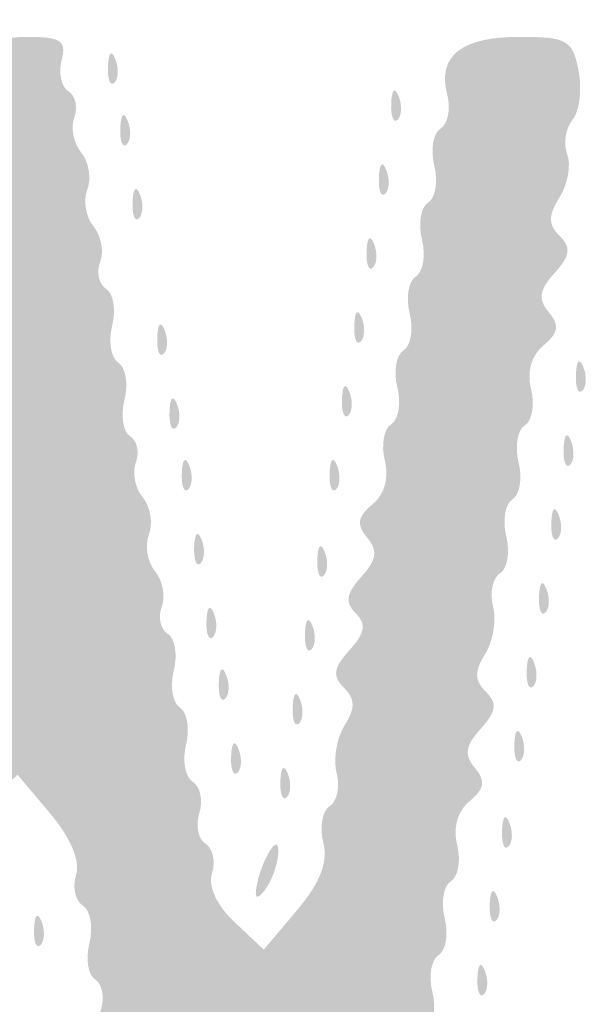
# Model space of a CAD drawing. Header units: inches. Extents: x -25.6 to 25.6, y -25.5 to 25.5.
# Tile 6 of 12: x -6.8 to -4.7, y -7.3 to -3.6. Entities that reach past the tile are written whole.
import ezdxf

# ---------------------------------------------------------------- set-up
doc = ezdxf.new("R2010")
doc.units = ezdxf.units.IN
doc.header["$MEASUREMENT"] = 0

msp = doc.modelspace()

# ---------------------------------------------------------------- hatches: boundary and pattern name
h = msp.add_hatch(color=7)
edge = h.paths.add_edge_path()
edge.add_spline(control_points=[(-0.6437, -25.3625), (-0.8337, -25.3097), (-1.1116, -25.1836), (-1.2801, -25.0738), (-1.4941, -24.9343), (-4.8565, -21.604), (-13.0963, -13.3704), (-19.4308, -7.0408), (-24.718, -1.732), (-24.8457, -1.573), (-25.5175, -0.7369), (-25.628, 0.167), (-25.1698, 1.0773), (-24.9929, 1.4287), (-24.6905, 1.7353), (-13.1424, 13.2708)], knot_values=[0, 0, 0, 0, 1, 1, 1, 2, 2, 2, 3, 3, 3, 4, 4, 4, 5, 5, 5, 5], degree=3, periodic=0)
edge.add_line((-13.1424, 13.2708), (-1.2964, 25.1038))
edge.add_line((-1.2964, 25.1038), (-0.9639, 25.2345))
edge.add_spline(control_points=[(-0.9639, 25.2345), (-0.4799, 25.4247), (-0.0736, 25.4818), (0.3264, 25.4158), (0.6746, 25.3583), (1.1729, 25.1643), (1.3671, 25.0107), (1.4319, 24.9594), (6.7803, 19.6239), (13.2524, 13.154), (24.5625, 1.8479), (25.0264, 1.3775), (25.1859, 1.0523), (25.6272, 0.1525), (25.4993, -0.7754), (24.8206, -1.5992), (24.3582, -2.1604), (1.599, -24.8626), (1.3199, -25.041), (0.7134, -25.4288), (0.0098, -25.544), (-0.6437, -25.3625)], knot_values=[0, 0, 0, 0, 1, 1, 1, 2, 2, 2, 3, 3, 3, 4, 4, 4, 5, 5, 5, 6, 6, 6, 7, 7, 7, 7], degree=3, periodic=0)
edge = h.paths.add_edge_path(flags=0)
edge.add_spline(control_points=[(0.7778, -25.2187), (0.9334, -25.1603), (1.1773, -25.0379), (1.3199, -24.9467), (1.599, -24.7683), (24.2639, -2.1603), (24.7263, -1.5992), (25.405, -0.7755), (25.5328, 0.1523), (25.0916, 1.0523), (24.9323, 1.3775), (24.4674, 1.8491), (13.1582, 13.1593), (1.5271, 24.7914), (1.3865, 24.9298), (1.0371, 25.0952), (0.3642, 25.4136), (-0.2341, 25.4271), (-0.9639, 25.1402)], knot_values=[0, 0, 0, 0, 1, 1, 1, 2, 2, 2, 3, 3, 3, 4, 4, 4, 5, 5, 5, 6, 6, 6, 6], degree=3, periodic=0)
edge.add_line((-0.9639, 25.1402), (-1.2964, 25.0095))
edge.add_line((-1.2964, 25.0095), (-13.0952, 13.2237))
edge.add_spline(control_points=[(-13.0952, 13.2237), (-24.5971, 1.7344), (-24.8986, 1.4287), (-25.0755, 1.0773), (-25.5337, 0.167), (-25.4232, -0.7369), (-24.7515, -1.573), (-24.6237, -1.732), (-19.3577, -7.0196), (-13.0492, -13.3233), (-4.8438, -21.5224), (-1.4941, -24.84), (-1.2801, -24.9795), (-0.6901, -25.3642), (0.1351, -25.4601), (0.7778, -25.2187)], knot_values=[0, 0, 0, 0, 1, 1, 1, 2, 2, 2, 3, 3, 3, 4, 4, 4, 5, 5, 5, 5], degree=3, periodic=0)
h = msp.add_hatch(color=7)
edge = h.paths.add_edge_path()
edge.add_spline(control_points=[(-0.0736, -24.6026), (-0.0913, -24.574), (-0.1636, -24.5623), (-0.2345, -24.5764), (-0.3054, -24.5906), (-0.3828, -24.5828), (-0.4066, -24.559), (-0.4304, -24.5352), (-0.4948, -24.5089), (-0.5498, -24.5005), (-0.6047, -24.4921), (-0.7341, -24.4294), (-0.8373, -24.3611), (-0.9791, -24.2673), (-1.0382, -24.2502), (-1.0793, -24.2913), (-1.1204, -24.3324), (-3.9712, -21.5082), (-12.7397, -12.7397), (-21.7969, -3.6825), (-24.3332, -1.1212), (-24.2888, -1.0769), (-24.2445, -1.0325), (-24.2582, -0.9857), (-24.3514, -0.8636), (-24.417, -0.7775), (-24.4583, -0.7071), (-24.4431, -0.7071), (-24.4279, -0.7071), (-24.4417, -0.6594), (-24.4738, -0.601), (-24.506, -0.5427), (-24.5353, -0.4738), (-24.539, -0.4478), (-24.5428, -0.4219), (-24.55, -0.3901), (-24.555, -0.3771), (-24.5685, -0.3427), (-24.5702, 0.298), (-24.557, 0.3536), (-24.5509, 0.3795), (-24.5425, 0.4219), (-24.5385, 0.4478), (-24.525, 0.5343), (-24.2799, 0.9828), (-24.2288, 1.0144), (-24.194, 1.0359), (-24.1963, 1.067), (-24.2364, 1.1153), (-24.2851, 1.174), (-22.4602, 3.0192), (-12.7633, 12.7161), (-3.3175, 22.1619), (-1.2201, 24.2372), (-1.1654, 24.1917), (-1.1128, 24.1481), (-1.0817, 24.1549), (-1.0193, 24.2238), (-0.9445, 24.3064), (-0.7716, 24.3954), (-0.4478, 24.5178), (-0.3701, 24.5472), (-0.1685, 24.5712), (0, 24.5712), (0.1685, 24.5712), (0.3701, 24.5472), (0.4478, 24.5178), (0.7541, 24.402), (0.9457, 24.307), (0.9965, 24.2459), (1.038, 24.1959), (1.0644, 24.1942), (1.1173, 24.2381), (1.1733, 24.2845), (3.1916, 22.2878), (12.7161, 12.7633), (22.2407, 3.2387), (24.2374, 1.2204), (24.191, 1.1645), (24.1467, 1.1111), (24.1506, 1.0836), (24.2097, 1.0345), (24.2822, 0.9743), (24.5236, 0.5437), (24.5385, 0.4478), (24.5425, 0.4219), (24.5509, 0.3795), (24.557, 0.3536), (24.5702, 0.298), (24.5685, -0.3427), (24.555, -0.3771), (24.55, -0.3901), (24.5428, -0.4219), (24.539, -0.4478), (24.5353, -0.4738), (24.506, -0.5427), (24.4738, -0.601), (24.4417, -0.6594), (24.4279, -0.7071), (24.4431, -0.7071), (24.4583, -0.7071), (24.417, -0.7775), (24.3514, -0.8636), (24.2582, -0.9857), (24.2445, -1.0325), (24.2888, -1.0769), (24.3332, -1.1212), (21.7969, -3.6825), (12.7397, -12.7397), (3.9712, -21.5082), (1.1204, -24.3324), (1.0793, -24.2913), (1.0382, -24.2502), (0.9791, -24.2673), (0.8373, -24.3611), (0.7341, -24.4294), (0.6047, -24.4921), (0.5498, -24.5005), (0.4948, -24.5089), (0.4304, -24.5352), (0.4066, -24.559), (0.3828, -24.5828), (0.3054, -24.5906), (0.2345, -24.5764), (0.1636, -24.5623), (0.0913, -24.574), (0.0736, -24.6026), (0.056, -24.6311), (0.0229, -24.6545), (0, -24.6545), (-0.0229, -24.6545), (-0.056, -24.6311), (-0.0736, -24.6026)], knot_values=[0, 0, 0, 0, 1, 1, 1, 2, 2, 2, 3, 3, 3, 4, 4, 4, 5, 5, 5, 6, 6, 6, 7, 7, 7, 8, 8, 8, 9, 9, 9, 10, 10, 10, 11, 11, 11, 12, 12, 12, 13, 13, 13, 14, 14, 14, 15, 15, 15, 16, 16, 16, 17, 17, 17, 18, 18, 18, 19, 19, 19, 20, 20, 20, 21, 21, 21, 22, 22, 22, 23, 23, 23, 24, 24, 24, 25, 25, 25, 26, 26, 26, 27, 27, 27, 28, 28, 28, 29, 29, 29, 30, 30, 30, 31, 31, 31, 32, 32, 32, 33, 33, 33, 34, 34, 34, 35, 35, 35, 36, 36, 36, 37, 37, 37, 38, 38, 38, 39, 39, 39, 40, 40, 40, 41, 41, 41, 42, 42, 42, 43, 43, 43, 44, 44, 44, 44], degree=3, periodic=0)
edge = h.paths.add_edge_path(flags=0)
edge.add_spline(control_points=[(0.2961, -24.0241), (0.4962, -23.9389), (0.6873, -23.7341), (0.6108, -23.6868), (0.5747, -23.6645), (4.6735, -19.5332), (12.0956, -12.1111), (20.3226, -3.884), (23.6524, -0.5832), (23.6919, -0.616), (23.7617, -0.6739), (24.0594, -0.35), (24.0232, -0.2556), (24.0097, -0.2204), (24.0189, -0.179), (24.0437, -0.1637), (24.097, -0.1308), (24.1042, 0.1102), (24.0534, 0.1611), (24.0192, 0.1953), (24.013, 0.2165), (24.0004, 0.3413), (23.9971, 0.3735), (21.4765, 2.9181), (18.3989, 5.9961), (14.658, 9.7374), (12.7862, 11.5782), (12.7516, 11.5495), (12.6763, 11.487), (0.5924, 23.5781), (0.6612, 23.6469), (0.6974, 23.6831), (0.6635, 23.7402), (0.5429, 23.8461), (0.4499, 23.9277), (0.3481, 23.9969), (0.3166, 23.9999), (0.2171, 24.0094), (0.1673, 24.0224), (0.0825, 24.0612), (0.0371, 24.0819), (-0.0371, 24.0819), (-0.0825, 24.0612), (-0.1673, 24.0224), (-0.2171, 24.0094), (-0.3166, 23.9999), (-0.3481, 23.9969), (-0.4499, 23.9277), (-0.5429, 23.8461), (-0.6635, 23.7402), (-0.6974, 23.6831), (-0.6612, 23.6469), (-0.5924, 23.5781), (-12.6763, 11.487), (-12.7516, 11.5495), (-12.7862, 11.5782), (-14.658, 9.7374), (-18.3989, 5.9961), (-21.4765, 2.9181), (-23.9971, 0.3735), (-24.0004, 0.3413), (-24.013, 0.2165), (-24.0192, 0.1953), (-24.0534, 0.1611), (-24.1042, 0.1102), (-24.097, -0.1308), (-24.0437, -0.1637), (-24.0189, -0.179), (-24.0086, -0.2175), (-24.0208, -0.2493), (-24.056, -0.3412), (-23.7602, -0.6726), (-23.6928, -0.6167), (-23.6521, -0.583), (-20.4362, -3.7704), (-12.0956, -12.1111), (-4.6735, -19.5332), (-0.5747, -23.6645), (-0.6108, -23.6868), (-0.6509, -23.7116), (-0.6356, -23.7557), (-0.5574, -23.8405), (-0.3404, -24.0759), (0.0019, -24.1495), (0.2961, -24.0241)], knot_values=[0, 0, 0, 0, 1, 1, 1, 2, 2, 2, 3, 3, 3, 4, 4, 4, 5, 5, 5, 6, 6, 6, 7, 7, 7, 8, 8, 8, 9, 9, 9, 10, 10, 10, 11, 11, 11, 12, 12, 12, 13, 13, 13, 14, 14, 14, 15, 15, 15, 16, 16, 16, 17, 17, 17, 18, 18, 18, 19, 19, 19, 20, 20, 20, 21, 21, 21, 22, 22, 22, 23, 23, 23, 24, 24, 24, 25, 25, 25, 26, 26, 26, 27, 27, 27, 28, 28, 28, 28], degree=3, periodic=0)
h = msp.add_hatch(color=7)
edge = h.paths.add_edge_path()
edge.add_spline(control_points=[(-8.0467, -9.7635), (-8.0772, -9.7146), (-8.0911, -9.6322), (-8.0775, -9.5803), (-8.0639, -9.5284), (-8.0759, -9.4716), (-8.1042, -9.4541), (-8.1325, -9.4366), (-8.1436, -9.3743), (-8.1289, -9.3156), (-8.1124, -9.25), (-8.1297, -9.1861), (-8.1737, -9.1495), (-8.2301, -9.1028), (-8.2338, -9.0716), (-8.1914, -9.0036), (-8.1508, -8.9387), (-8.1509, -8.901), (-8.1915, -8.852), (-8.2213, -8.8161), (-8.2341, -8.7426), (-8.2199, -8.6885), (-8.2058, -8.6344), (-8.2174, -8.5759), (-8.2456, -8.5584), (-8.2739, -8.5409), (-8.285, -8.4786), (-8.2703, -8.42), (-8.2538, -8.3543), (-8.2711, -8.2904), (-8.3152, -8.2538), (-8.3715, -8.2071), (-8.3753, -8.176), (-8.3328, -8.108), (-8.2922, -8.043), (-8.2923, -8.0053), (-8.3329, -7.9563), (-8.3627, -7.9205), (-8.3755, -7.8469), (-8.3614, -7.7928), (-8.3472, -7.7388), (-8.3588, -7.6802), (-8.3871, -7.6628), (-8.4153, -7.6453), (-8.4261, -7.5816), (-8.4109, -7.5212), (-8.3958, -7.4608), (-8.4064, -7.3971), (-8.4345, -7.3797), (-8.4626, -7.3624), (-8.4736, -7.3001), (-8.4589, -7.2415), (-8.4421, -7.1748), (-8.4599, -7.1117), (-8.5064, -7.0731), (-8.5653, -7.0242), (-8.5689, -6.9972), (-8.5241, -6.9431), (-8.4816, -6.892), (-8.4807, -6.8535), (-8.5205, -6.7898), (-8.5497, -6.7431), (-8.5625, -6.6623), (-8.5489, -6.6104), (-8.5353, -6.5585), (-8.5473, -6.5017), (-8.5756, -6.4842), (-8.6039, -6.4668), (-8.615, -6.4045), (-8.6003, -6.3458), (-8.5838, -6.2802), (-8.6011, -6.2162), (-8.6451, -6.1797), (-8.7015, -6.1329), (-8.7052, -6.1018), (-8.6628, -6.0338), (-8.6222, -5.9688), (-8.6223, -5.9311), (-8.6629, -5.8821), (-8.6927, -5.8463), (-8.7055, -5.7727), (-8.6913, -5.7186), (-8.6772, -5.6646), (-8.6888, -5.6061), (-8.7171, -5.5886), (-8.7453, -5.5711), (-8.7564, -5.5088), (-8.7417, -5.4501), (-8.7252, -5.3845), (-8.7425, -5.3206), (-8.7866, -5.284), (-8.8429, -5.2372), (-8.8467, -5.2061), (-8.8042, -5.1381), (-8.7636, -5.0732), (-8.7637, -5.0355), (-8.8043, -4.9865), (-8.8341, -4.9506), (-8.8469, -4.877), (-8.8328, -4.823), (-8.8186, -4.7689), (-8.8302, -4.7104), (-8.8585, -4.6929), (-8.8868, -4.6754), (-8.8975, -4.6117), (-8.8823, -4.5513), (-8.8672, -4.4909), (-8.8778, -4.4273), (-8.9059, -4.4099), (-8.934, -4.3925), (-8.945, -4.3303), (-8.9303, -4.2716), (-8.9135, -4.2049), (-8.9314, -4.1418), (-8.9778, -4.1033), (-9.0367, -4.0544), (-9.0403, -4.0274), (-8.9955, -3.9733), (-8.9513, -3.9201), (-8.9515, -3.8846), (-8.9965, -3.8126), (-9.0835, -3.6733), (-9.0239, -3.6298), (-8.7462, -3.6298), (-8.5256, -3.6298), (-8.4969, -3.6405), (-8.5165, -3.7156), (-8.5289, -3.7628), (-8.5066, -3.8282), (-8.4671, -3.861), (-8.4105, -3.908), (-8.4067, -3.9391), (-8.4492, -4.0071), (-8.4898, -4.0721), (-8.4897, -4.1098), (-8.4491, -4.1588), (-8.4193, -4.1946), (-8.4065, -4.2682), (-8.4207, -4.3223), (-8.4348, -4.3763), (-8.4232, -4.4349), (-8.3949, -4.4523), (-8.3667, -4.4698), (-8.3559, -4.5335), (-8.3711, -4.5939), (-8.3862, -4.6543), (-8.3756, -4.718), (-8.3475, -4.7354), (-8.3194, -4.7527), (-8.3084, -4.815), (-8.3231, -4.8736), (-8.3396, -4.9393), (-8.3224, -5.0032), (-8.2783, -5.0398), (-8.2219, -5.0865), (-8.2182, -5.1177), (-8.2606, -5.1856), (-8.3012, -5.2506), (-8.3012, -5.2883), (-8.2605, -5.3373), (-8.2307, -5.3731), (-8.218, -5.4467), (-8.2321, -5.5008), (-8.2462, -5.5548), (-8.2347, -5.6134), (-8.2064, -5.6309), (-8.1781, -5.6483), (-8.167, -5.7106), (-8.1817, -5.7693), (-8.1982, -5.8349), (-8.1809, -5.8989), (-8.1369, -5.9354), (-8.0805, -5.9822), (-8.0768, -6.0133), (-8.1192, -6.0813), (-8.1601, -6.1468), (-8.1594, -6.1844), (-8.1163, -6.2363), (-8.085, -6.274), (-8.0727, -6.3397), (-8.089, -6.3822), (-8.1054, -6.4247), (-8.0948, -6.4883), (-8.0655, -6.5236), (-8.0362, -6.5589), (-8.0256, -6.6225), (-8.0419, -6.665), (-8.0582, -6.7075), (-8.0454, -6.7738), (-8.0134, -6.8124), (-7.9814, -6.851), (-7.9721, -6.8825), (-7.9928, -6.8825), (-8.0134, -6.8825), (-7.9804, -6.9357), (-7.9193, -7.0006)], knot_values=[0, 0, 0, 0, 1, 1, 1, 2, 2, 2, 3, 3, 3, 4, 4, 4, 5, 5, 5, 6, 6, 6, 7, 7, 7, 8, 8, 8, 9, 9, 9, 10, 10, 10, 11, 11, 11, 12, 12, 12, 13, 13, 13, 14, 14, 14, 15, 15, 15, 16, 16, 16, 17, 17, 17, 18, 18, 18, 19, 19, 19, 20, 20, 20, 21, 21, 21, 22, 22, 22, 23, 23, 23, 24, 24, 24, 25, 25, 25, 26, 26, 26, 27, 27, 27, 28, 28, 28, 29, 29, 29, 30, 30, 30, 31, 31, 31, 32, 32, 32, 33, 33, 33, 34, 34, 34, 35, 35, 35, 36, 36, 36, 37, 37, 37, 38, 38, 38, 39, 39, 39, 40, 40, 40, 41, 41, 41, 42, 42, 42, 43, 43, 43, 44, 44, 44, 45, 45, 45, 46, 46, 46, 47, 47, 47, 48, 48, 48, 49, 49, 49, 50, 50, 50, 51, 51, 51, 52, 52, 52, 53, 53, 53, 54, 54, 54, 55, 55, 55, 56, 56, 56, 57, 57, 57, 58, 58, 58, 59, 59, 59, 60, 60, 60, 61, 61, 61, 62, 62, 62, 63, 63, 63, 64, 64, 64, 65, 65, 65, 65], degree=3, periodic=0)
edge.add_line((-7.9193, -7.0006), (-7.8084, -7.1187))
edge.add_line((-7.8084, -7.1187), (-7.7005, -7.0173))
edge.add_spline(control_points=[(-7.7005, -7.0173), (-7.6411, -6.9616), (-7.6043, -6.8969), (-7.6187, -6.8736), (-7.6331, -6.8503), (-7.6201, -6.8014), (-7.5898, -6.7649), (-7.5595, -6.7283), (-7.5479, -6.6568), (-7.5641, -6.6059), (-7.5802, -6.555), (-7.5705, -6.4991), (-7.5425, -6.4818), (-7.5144, -6.4645), (-7.5038, -6.4115), (-7.5189, -6.364), (-7.534, -6.3165), (-7.5225, -6.2629), (-7.4934, -6.2449), (-7.4643, -6.227), (-7.453, -6.1628), (-7.4681, -6.1024), (-7.4833, -6.042), (-7.4735, -5.9789), (-7.4464, -5.9622), (-7.4194, -5.9455), (-7.4095, -5.8929), (-7.4246, -5.8454), (-7.4397, -5.7979), (-7.4291, -5.7449), (-7.4011, -5.7276), (-7.373, -5.7102), (-7.3624, -5.6572), (-7.3775, -5.6097), (-7.3926, -5.5622), (-7.3811, -5.5087), (-7.352, -5.4907), (-7.3229, -5.4727), (-7.3115, -5.4086), (-7.3267, -5.3482), (-7.3419, -5.2878), (-7.3315, -5.2243), (-7.3037, -5.2071), (-7.2759, -5.19), (-7.2656, -5.1436), (-7.2808, -5.104), (-7.296, -5.0644), (-7.2844, -5.0032), (-7.2552, -4.9679), (-7.2259, -4.9327), (-7.214, -4.8724), (-7.2287, -4.834), (-7.2435, -4.7956), (-7.2335, -4.7506), (-7.2066, -4.734), (-7.1797, -4.7174), (-7.1701, -4.6543), (-7.1853, -4.5939), (-7.2004, -4.5335), (-7.1897, -4.4698), (-7.1614, -4.4523), (-7.1331, -4.4349), (-7.1205, -4.3806), (-7.1332, -4.3316), (-7.146, -4.2827), (-7.1356, -4.2298), (-7.11, -4.214), (-7.0844, -4.1982), (-7.0758, -4.1358), (-7.091, -4.0754), (-7.1062, -4.015), (-7.0958, -3.9515), (-7.068, -3.9343), (-7.0402, -3.9172), (-7.0299, -3.8708), (-7.0451, -3.8312), (-7.0876, -3.7206), (-6.9818, -3.6298), (-6.8104, -3.6298), (-6.6819, -3.6298), (-6.6596, -3.6449), (-6.6789, -3.7188), (-6.6917, -3.7677), (-6.68, -3.8214), (-6.653, -3.8381), (-6.6259, -3.8549), (-6.6158, -3.8999), (-6.6306, -3.9383), (-6.6453, -3.9767), (-6.6334, -4.037), (-6.6041, -4.0723), (-6.5749, -4.1075), (-6.5642, -4.1712), (-6.5806, -4.2137), (-6.5969, -4.2562), (-6.5863, -4.3198), (-6.557, -4.3551), (-6.5277, -4.3904), (-6.5162, -4.4516), (-6.5314, -4.4912), (-6.5465, -4.5307), (-6.5362, -4.5771), (-6.5084, -4.5943), (-6.4806, -4.6115), (-6.4703, -4.675), (-6.4855, -4.7354), (-6.5006, -4.7958), (-6.49, -4.8594), (-6.4619, -4.8768), (-6.4338, -4.8942), (-6.4232, -4.9578), (-6.4383, -5.0182), (-6.4535, -5.0786), (-6.4439, -5.1416), (-6.417, -5.1582), (-6.3901, -5.1749), (-6.3801, -5.2199), (-6.3949, -5.2583), (-6.4096, -5.2967), (-6.3977, -5.3569), (-6.3684, -5.3922), (-6.3391, -5.4275), (-6.3285, -5.4911), (-6.3449, -5.5336), (-6.3612, -5.5761), (-6.3506, -5.6398), (-6.3213, -5.6751), (-6.292, -5.7103), (-6.2805, -5.7715), (-6.2957, -5.8111), (-6.3108, -5.8507), (-6.3005, -5.8971), (-6.2727, -5.9142), (-6.2449, -5.9314), (-6.2346, -5.9949), (-6.2498, -6.0553), (-6.2649, -6.1157), (-6.2543, -6.1793), (-6.2262, -6.1967), (-6.1981, -6.2141), (-6.1875, -6.2777), (-6.2026, -6.3381), (-6.2178, -6.3985), (-6.2064, -6.4627), (-6.1773, -6.4806), (-6.1482, -6.4986), (-6.1368, -6.5522), (-6.1518, -6.5997), (-6.1669, -6.6472), (-6.1563, -6.7002), (-6.1283, -6.7175), (-6.1002, -6.7348), (-6.089, -6.7858), (-6.1032, -6.8307), (-6.1191, -6.8806), (-6.0855, -6.9533), (-6.017, -7.0177)], knot_values=[0, 0, 0, 0, 1, 1, 1, 2, 2, 2, 3, 3, 3, 4, 4, 4, 5, 5, 5, 6, 6, 6, 7, 7, 7, 8, 8, 8, 9, 9, 9, 10, 10, 10, 11, 11, 11, 12, 12, 12, 13, 13, 13, 14, 14, 14, 15, 15, 15, 16, 16, 16, 17, 17, 17, 18, 18, 18, 19, 19, 19, 20, 20, 20, 21, 21, 21, 22, 22, 22, 23, 23, 23, 24, 24, 24, 25, 25, 25, 26, 26, 26, 27, 27, 27, 28, 28, 28, 29, 29, 29, 30, 30, 30, 31, 31, 31, 32, 32, 32, 33, 33, 33, 34, 34, 34, 35, 35, 35, 36, 36, 36, 37, 37, 37, 38, 38, 38, 39, 39, 39, 40, 40, 40, 41, 41, 41, 42, 42, 42, 43, 43, 43, 44, 44, 44, 45, 45, 45, 46, 46, 46, 47, 47, 47, 48, 48, 48, 49, 49, 49, 50, 50, 50, 51, 51, 51, 52, 52, 52, 52], degree=3, periodic=0)
edge.add_line((-6.017, -7.0177), (-5.905, -7.123))
edge.add_line((-5.905, -7.123), (-5.7777, -6.9717))
edge.add_spline(control_points=[(-5.7777, -6.9717), (-5.6888, -6.8661), (-5.6585, -6.788), (-5.6774, -6.7129), (-5.6922, -6.6538), (-5.6812, -6.5911), (-5.6529, -6.5737), (-5.6246, -6.5562), (-5.6126, -6.4994), (-5.6262, -6.4475), (-5.6398, -6.3956), (-5.6262, -6.3136), (-5.5961, -6.2654), (-5.5542, -6.1984), (-5.5548, -6.1643), (-5.5985, -6.1207), (-5.6432, -6.0759), (-5.6386, -6.0448), (-5.5772, -5.9769), (-5.5176, -5.9111), (-5.512, -5.8772), (-5.5536, -5.8355), (-5.5953, -5.7939), (-5.59, -5.7604), (-5.5319, -5.6961), (-5.473, -5.631), (-5.4678, -5.5964), (-5.5095, -5.5461), (-5.5512, -5.4959), (-5.5466, -5.4666), (-5.4894, -5.4191), (-5.443, -5.3806), (-5.4251, -5.3174), (-5.4419, -5.2508), (-5.4566, -5.1921), (-5.4456, -5.1299), (-5.4175, -5.1125), (-5.3894, -5.0951), (-5.3788, -5.0315), (-5.3939, -4.9711), (-5.4091, -4.9107), (-5.3985, -4.847), (-5.3704, -4.8296), (-5.3422, -4.8123), (-5.3316, -4.7486), (-5.3468, -4.6882), (-5.362, -4.6278), (-5.3513, -4.5642), (-5.3232, -4.5468), (-5.2951, -4.5294), (-5.2845, -4.4658), (-5.2997, -4.4054), (-5.3148, -4.345), (-5.3042, -4.2813), (-5.2761, -4.264), (-5.248, -4.2466), (-5.2374, -4.1829), (-5.2525, -4.1225), (-5.2677, -4.0621), (-5.2569, -3.9984), (-5.2287, -3.9809), (-5.2004, -3.9635), (-5.1888, -3.9049), (-5.2029, -3.8509), (-5.2416, -3.7032), (-5.1496, -3.6298), (-4.9259, -3.6298), (-4.7442, -3.6298), (-4.7227, -3.6422), (-4.7002, -3.7595), (-4.6865, -3.8308), (-4.697, -3.9153), (-4.7235, -3.9474), (-4.75, -3.9795), (-4.7591, -4.0387), (-4.7437, -4.0789), (-4.7282, -4.1192), (-4.7412, -4.1931), (-4.7726, -4.2433), (-4.8171, -4.3147), (-4.8171, -4.347), (-4.7724, -4.3917), (-4.7277, -4.4364), (-4.732, -4.4671), (-4.7919, -4.5334), (-4.8508, -4.5984), (-4.8559, -4.6331), (-4.8143, -4.6833), (-4.7725, -4.7336), (-4.7771, -4.7629), (-4.8343, -4.8104), (-4.8808, -4.8489), (-4.8986, -4.912), (-4.8819, -4.9787), (-4.8672, -5.0374), (-4.8781, -5.0996), (-4.9063, -5.117), (-4.9344, -5.1344), (-4.945, -5.198), (-4.9298, -5.2584), (-4.9147, -5.3188), (-4.9253, -5.3825), (-4.9534, -5.3998), (-4.9815, -5.4172), (-4.9921, -5.4809), (-4.977, -5.5413), (-4.9618, -5.6017), (-4.9725, -5.6654), (-5.0008, -5.6829), (-5.0291, -5.7003), (-5.0411, -5.7571), (-5.0276, -5.809), (-5.014, -5.8609), (-5.0275, -5.9429), (-5.0576, -5.9911), (-5.0995, -6.0581), (-5.0989, -6.0922), (-5.0553, -6.1359), (-5.0106, -6.1806), (-5.0148, -6.2113), (-5.0747, -6.2776), (-5.1336, -6.3426), (-5.1388, -6.3773), (-5.0971, -6.4275), (-5.0554, -6.4778), (-5.06, -6.5071), (-5.1172, -6.5546), (-5.1636, -6.5931), (-5.1815, -6.6562), (-5.1647, -6.7229), (-5.15, -6.7816), (-5.161, -6.8438), (-5.1891, -6.8612), (-5.2172, -6.8786), (-5.2278, -6.9422), (-5.2127, -7.0026), (-5.1975, -7.063), (-5.2081, -7.1267), (-5.2362, -7.144), (-5.2644, -7.1614), (-5.275, -7.2251), (-5.2598, -7.2855), (-5.2446, -7.3459), (-5.2554, -7.4096), (-5.2837, -7.4271), (-5.3119, -7.4445), (-5.3235, -7.5031), (-5.3094, -7.5571), (-5.2952, -7.6112), (-5.308, -7.6848), (-5.3378, -7.7206), (-5.3785, -7.7696), (-5.3785, -7.8073), (-5.3379, -7.8723), (-5.2955, -7.9403), (-5.2992, -7.9714), (-5.3556, -8.0181), (-5.3997, -8.0547), (-5.4169, -8.1186), (-5.4004, -8.1843), (-5.3857, -8.2429), (-5.3967, -8.3052), (-5.4248, -8.3225), (-5.4529, -8.3399), (-5.4635, -8.4036), (-5.4484, -8.464), (-5.4332, -8.5244), (-5.4438, -8.588), (-5.4719, -8.6054), (-5.5001, -8.6228), (-5.5107, -8.6864), (-5.4955, -8.7468), (-5.4804, -8.8072), (-5.4911, -8.8709), (-5.5194, -8.8884), (-5.5476, -8.9059), (-5.5597, -8.9627), (-5.5461, -9.0146), (-5.5325, -9.0665), (-5.5461, -9.1484), (-5.5762, -9.1966), (-5.618, -9.2637), (-5.6175, -9.2977), (-5.5738, -9.3414), (-5.5291, -9.3861), (-5.5337, -9.4173), (-5.5951, -9.4851), (-5.6547, -9.551), (-5.6603, -9.5849), (-5.6187, -9.6266), (-5.577, -9.6682), (-5.5824, -9.7019), (-5.6412, -9.7669), (-5.6981, -9.8297), (-5.7874, -9.8524), (-5.9779, -9.8524), (-6.2365, -9.8524), (-6.2369, -9.8521), (-6.1494, -9.7554), (-6.0777, -9.6762), (-6.072, -9.6422), (-6.1178, -9.5687), (-6.1486, -9.5194), (-6.1622, -9.4484), (-6.1479, -9.4112), (-6.1335, -9.3739), (-6.1446, -9.3293), (-6.1724, -9.3121), (-6.2001, -9.2949), (-6.2105, -9.2315), (-6.1953, -9.1711), (-6.1802, -9.1107), (-6.1916, -9.0465), (-6.2206, -9.0286), (-6.2497, -9.0106), (-6.2612, -8.957), (-6.2461, -8.9095), (-6.231, -8.8621), (-6.2409, -8.8095), (-6.2679, -8.7928), (-6.295, -8.776), (-6.3048, -8.7129), (-6.2896, -8.6525), (-6.2744, -8.5921), (-6.2858, -8.528), (-6.3149, -8.51), (-6.344, -8.4921), (-6.3555, -8.4385), (-6.3404, -8.391), (-6.3253, -8.3435), (-6.3351, -8.291), (-6.3622, -8.2742), (-6.3893, -8.2575), (-6.399, -8.1944), (-6.3839, -8.134), (-6.3687, -8.0736), (-6.3801, -8.0095), (-6.4092, -7.9915), (-6.4383, -7.9735), (-6.4497, -7.9199), (-6.4347, -7.8725), (-6.4196, -7.825), (-6.4294, -7.7724), (-6.4565, -7.7557), (-6.4836, -7.7389), (-6.4933, -7.6758), (-6.4782, -7.6154), (-6.463, -7.555), (-6.4744, -7.4909), (-6.5035, -7.4729), (-6.5326, -7.455), (-6.544, -7.4014), (-6.529, -7.3539), (-6.5139, -7.3064), (-6.5237, -7.2539), (-6.5508, -7.2371), (-6.5779, -7.2204), (-6.5876, -7.1573), (-6.5724, -7.0969), (-6.5573, -7.0365), (-6.5687, -6.9724), (-6.5978, -6.9544), (-6.6268, -6.9364), (-6.6385, -6.8835), (-6.6237, -6.8368), (-6.6069, -6.784), (-6.6442, -6.6953), (-6.7222, -6.6026)], knot_values=[0, 0, 0, 0, 1, 1, 1, 2, 2, 2, 3, 3, 3, 4, 4, 4, 5, 5, 5, 6, 6, 6, 7, 7, 7, 8, 8, 8, 9, 9, 9, 10, 10, 10, 11, 11, 11, 12, 12, 12, 13, 13, 13, 14, 14, 14, 15, 15, 15, 16, 16, 16, 17, 17, 17, 18, 18, 18, 19, 19, 19, 20, 20, 20, 21, 21, 21, 22, 22, 22, 23, 23, 23, 24, 24, 24, 25, 25, 25, 26, 26, 26, 27, 27, 27, 28, 28, 28, 29, 29, 29, 30, 30, 30, 31, 31, 31, 32, 32, 32, 33, 33, 33, 34, 34, 34, 35, 35, 35, 36, 36, 36, 37, 37, 37, 38, 38, 38, 39, 39, 39, 40, 40, 40, 41, 41, 41, 42, 42, 42, 43, 43, 43, 44, 44, 44, 45, 45, 45, 46, 46, 46, 47, 47, 47, 48, 48, 48, 49, 49, 49, 50, 50, 50, 51, 51, 51, 52, 52, 52, 53, 53, 53, 54, 54, 54, 55, 55, 55, 56, 56, 56, 57, 57, 57, 58, 58, 58, 59, 59, 59, 60, 60, 60, 61, 61, 61, 62, 62, 62, 63, 63, 63, 64, 64, 64, 65, 65, 65, 66, 66, 66, 67, 67, 67, 68, 68, 68, 69, 69, 69, 70, 70, 70, 71, 71, 71, 72, 72, 72, 73, 73, 73, 74, 74, 74, 75, 75, 75, 76, 76, 76, 77, 77, 77, 78, 78, 78, 79, 79, 79, 80, 80, 80, 81, 81, 81, 82, 82, 82, 83, 83, 83, 84, 84, 84, 85, 85, 85, 86, 86, 86, 87, 87, 87, 88, 88, 88, 89, 89, 89, 89], degree=3, periodic=0)
edge.add_line((-6.7222, -6.6026), (-6.8478, -6.4535))
edge.add_line((-6.8478, -6.4535), (-6.958, -6.557))
edge.add_spline(control_points=[(-6.958, -6.557), (-7.0186, -6.6139), (-7.0564, -6.6796), (-7.042, -6.7029), (-7.0276, -6.7262), (-7.0406, -6.7751), (-7.0709, -6.8116), (-7.1012, -6.8481), (-7.1128, -6.9196), (-7.0966, -6.9706), (-7.0805, -7.0215), (-7.0902, -7.0773), (-7.1182, -7.0946), (-7.1462, -7.112), (-7.1569, -7.165), (-7.1418, -7.2125), (-7.1267, -7.26), (-7.1382, -7.3135), (-7.1673, -7.3315), (-7.1963, -7.3495), (-7.2077, -7.4136), (-7.1926, -7.474), (-7.1774, -7.5344), (-7.1872, -7.5975), (-7.2142, -7.6143), (-7.2413, -7.631), (-7.2511, -7.6835), (-7.2361, -7.731), (-7.221, -7.7785), (-7.2325, -7.8321), (-7.2615, -7.8501), (-7.2906, -7.868), (-7.302, -7.9322), (-7.2868, -7.9926), (-7.2717, -8.053), (-7.2814, -8.1161), (-7.3085, -8.1328), (-7.3356, -8.1495), (-7.3454, -8.2021), (-7.3303, -8.2496), (-7.3153, -8.2971), (-7.3267, -8.3506), (-7.3558, -8.3686), (-7.3849, -8.3866), (-7.3963, -8.4507), (-7.3811, -8.5111), (-7.366, -8.5715), (-7.3757, -8.6346), (-7.4028, -8.6514), (-7.4299, -8.6681), (-7.4397, -8.7206), (-7.4246, -8.7681), (-7.4095, -8.8156), (-7.421, -8.8692), (-7.4501, -8.8872), (-7.4792, -8.9051), (-7.4906, -8.9693), (-7.4754, -9.0297), (-7.4603, -9.0901), (-7.4706, -9.1535), (-7.4984, -9.1707), (-7.5262, -9.1879), (-7.5365, -9.2343), (-7.5213, -9.2738), (-7.5061, -9.3134), (-7.5177, -9.3746), (-7.5469, -9.4099), (-7.5762, -9.4452), (-7.5884, -9.5046), (-7.5741, -9.5419), (-7.5598, -9.5792), (-7.5733, -9.6642), (-7.6042, -9.7307), (-7.6488, -9.8267), (-7.6944, -9.8517), (-7.8258, -9.852), (-7.9371, -9.8522), (-8.0094, -9.8233), (-8.0467, -9.7635)], knot_values=[0, 0, 0, 0, 1, 1, 1, 2, 2, 2, 3, 3, 3, 4, 4, 4, 5, 5, 5, 6, 6, 6, 7, 7, 7, 8, 8, 8, 9, 9, 9, 10, 10, 10, 11, 11, 11, 12, 12, 12, 13, 13, 13, 14, 14, 14, 15, 15, 15, 16, 16, 16, 17, 17, 17, 18, 18, 18, 19, 19, 19, 20, 20, 20, 21, 21, 21, 22, 22, 22, 23, 23, 23, 24, 24, 24, 25, 25, 25, 26, 26, 26, 26], degree=3, periodic=0)
h = msp.add_hatch(color=7)
edge = h.paths.add_edge_path()
edge.add_spline(control_points=[(-6.5017, -3.7437), (-6.4994, -3.6888), (-6.4882, -3.6777), (-6.4732, -3.7153), (-6.4596, -3.7493), (-6.4612, -3.7899), (-6.4769, -3.8056), (-6.4926, -3.8213), (-6.5037, -3.7934), (-6.5017, -3.7437)], knot_values=[0, 0, 0, 0, 1, 1, 1, 2, 2, 2, 3, 3, 3, 3], degree=3, periodic=0)
h = msp.add_hatch(color=7)
edge = h.paths.add_edge_path()
edge.add_spline(control_points=[(-5.4174, -3.8852), (-5.4152, -3.8302), (-5.404, -3.8191), (-5.389, -3.8567), (-5.3753, -3.8907), (-5.377, -3.9314), (-5.3927, -3.947), (-5.4083, -3.9627), (-5.4195, -3.9349), (-5.4174, -3.8852)], knot_values=[0, 0, 0, 0, 1, 1, 1, 2, 2, 2, 3, 3, 3, 3], degree=3, periodic=0)
h = msp.add_hatch(color=7)
edge = h.paths.add_edge_path()
edge.add_spline(control_points=[(-6.4545, -3.9794), (-6.4523, -3.9245), (-6.4411, -3.9134), (-6.426, -3.951), (-6.4124, -3.985), (-6.4141, -4.0256), (-6.4298, -4.0413), (-6.4454, -4.057), (-6.4566, -4.0291), (-6.4545, -3.9794)], knot_values=[0, 0, 0, 0, 1, 1, 1, 2, 2, 2, 3, 3, 3, 3], degree=3, periodic=0)
h = msp.add_hatch(color=7)
edge = h.paths.add_edge_path()
edge.add_spline(control_points=[(-5.4646, -4.168), (-5.4623, -4.1131), (-5.4511, -4.1019), (-5.4361, -4.1395), (-5.4225, -4.1736), (-5.4241, -4.2142), (-5.4398, -4.2299), (-5.4555, -4.2455), (-5.4666, -4.2177), (-5.4646, -4.168)], knot_values=[0, 0, 0, 0, 1, 1, 1, 2, 2, 2, 3, 3, 3, 3], degree=3, periodic=0)
h = msp.add_hatch(color=7)
edge = h.paths.add_edge_path()
edge.add_spline(control_points=[(-6.4074, -4.2623), (-6.4051, -4.2074), (-6.3939, -4.1962), (-6.3789, -4.2338), (-6.3653, -4.2678), (-6.367, -4.3085), (-6.3826, -4.3242), (-6.3983, -4.3398), (-6.4094, -4.312), (-6.4074, -4.2623)], knot_values=[0, 0, 0, 0, 1, 1, 1, 2, 2, 2, 3, 3, 3, 3], degree=3, periodic=0)
h = msp.add_hatch(color=7)
edge = h.paths.add_edge_path()
edge.add_spline(control_points=[(-5.5117, -4.4508), (-5.5095, -4.3959), (-5.4983, -4.3848), (-5.4832, -4.4224), (-5.4696, -4.4564), (-5.4713, -4.4971), (-5.487, -4.5127), (-5.5026, -4.5284), (-5.5138, -4.5005), (-5.5117, -4.4508)], knot_values=[0, 0, 0, 0, 1, 1, 1, 2, 2, 2, 3, 3, 3, 3], degree=3, periodic=0)
h = msp.add_hatch(color=7)
edge = h.paths.add_edge_path()
edge.add_spline(control_points=[(-5.5589, -4.7337), (-5.5566, -4.6788), (-5.5454, -4.6676), (-5.5304, -4.7052), (-5.5168, -4.7392), (-5.5184, -4.7799), (-5.5341, -4.7956), (-5.5498, -4.8112), (-5.5609, -4.7834), (-5.5589, -4.7337)], knot_values=[0, 0, 0, 0, 1, 1, 1, 2, 2, 2, 3, 3, 3, 3], degree=3, periodic=0)
h = msp.add_hatch(color=7)
edge = h.paths.add_edge_path()
edge.add_spline(control_points=[(-6.3131, -4.7808), (-6.3108, -4.7259), (-6.2997, -4.7147), (-6.2846, -4.7523), (-6.271, -4.7864), (-6.2727, -4.827), (-6.2883, -4.8427), (-6.304, -4.8584), (-6.3151, -4.8305), (-6.3131, -4.7808)], knot_values=[0, 0, 0, 0, 1, 1, 1, 2, 2, 2, 3, 3, 3, 3], degree=3, periodic=0)
h = msp.add_hatch(color=7)
edge = h.paths.add_edge_path()
edge.add_spline(control_points=[(-4.7103, -4.9223), (-4.7081, -4.8673), (-4.6969, -4.8562), (-4.6818, -4.8938), (-4.6682, -4.9278), (-4.6699, -4.9685), (-4.6856, -4.9841), (-4.7012, -4.9998), (-4.7124, -4.9719), (-4.7103, -4.9223)], knot_values=[0, 0, 0, 0, 1, 1, 1, 2, 2, 2, 3, 3, 3, 3], degree=3, periodic=0)
h = msp.add_hatch(color=7)
edge = h.paths.add_edge_path()
edge.add_spline(control_points=[(-5.606, -5.0165), (-5.6037, -4.9616), (-5.5926, -4.9504), (-5.5775, -4.9881), (-5.5639, -5.0221), (-5.5656, -5.0627), (-5.5812, -5.0784), (-5.5969, -5.0941), (-5.608, -5.0662), (-5.606, -5.0165)], knot_values=[0, 0, 0, 0, 1, 1, 1, 2, 2, 2, 3, 3, 3, 3], degree=3, periodic=0)
h = msp.add_hatch(color=7)
edge = h.paths.add_edge_path()
edge.add_spline(control_points=[(-6.266, -5.0637), (-6.2637, -5.0088), (-6.2525, -4.9976), (-6.2375, -5.0352), (-6.2239, -5.0692), (-6.2255, -5.1099), (-6.2412, -5.1255), (-6.2569, -5.1412), (-6.268, -5.1134), (-6.266, -5.0637)], knot_values=[0, 0, 0, 0, 1, 1, 1, 2, 2, 2, 3, 3, 3, 3], degree=3, periodic=0)
h = msp.add_hatch(color=7)
edge = h.paths.add_edge_path()
edge.add_spline(control_points=[(-4.7575, -5.2051), (-4.7552, -5.1502), (-4.744, -5.139), (-4.729, -5.1766), (-4.7154, -5.2106), (-4.717, -5.2513), (-4.7327, -5.267), (-4.7484, -5.2826), (-4.7595, -5.2548), (-4.7575, -5.2051)], knot_values=[0, 0, 0, 0, 1, 1, 1, 2, 2, 2, 3, 3, 3, 3], degree=3, periodic=0)
h = msp.add_hatch(color=7)
edge = h.paths.add_edge_path()
edge.add_spline(control_points=[(-6.2188, -5.2994), (-6.2166, -5.2445), (-6.2054, -5.2333), (-6.1903, -5.2709), (-6.1767, -5.3049), (-6.1784, -5.3456), (-6.1941, -5.3612), (-6.2097, -5.3769), (-6.2209, -5.3491), (-6.2188, -5.2994)], knot_values=[0, 0, 0, 0, 1, 1, 1, 2, 2, 2, 3, 3, 3, 3], degree=3, periodic=0)
h = msp.add_hatch(color=7)
edge = h.paths.add_edge_path()
edge.add_spline(control_points=[(-5.6531, -5.2994), (-5.6509, -5.2445), (-5.6397, -5.2333), (-5.6247, -5.2709), (-5.611, -5.3049), (-5.6127, -5.3456), (-5.6284, -5.3612), (-5.644, -5.3769), (-5.6552, -5.3491), (-5.6531, -5.2994)], knot_values=[0, 0, 0, 0, 1, 1, 1, 2, 2, 2, 3, 3, 3, 3], degree=3, periodic=0)
h = msp.add_hatch(color=7)
edge = h.paths.add_edge_path()
edge.add_spline(control_points=[(-4.8046, -5.4879), (-4.8023, -5.433), (-4.7912, -5.4218), (-4.7761, -5.4595), (-4.7625, -5.4935), (-4.7642, -5.5341), (-4.7798, -5.5498), (-4.7955, -5.5655), (-4.8067, -5.5376), (-4.8046, -5.4879)], knot_values=[0, 0, 0, 0, 1, 1, 1, 2, 2, 2, 3, 3, 3, 3], degree=3, periodic=0)
h = msp.add_hatch(color=7)
edge = h.paths.add_edge_path()
edge.add_spline(control_points=[(-6.1717, -5.5822), (-6.1694, -5.5273), (-6.1582, -5.5161), (-6.1432, -5.5537), (-6.1296, -5.5878), (-6.1313, -5.6284), (-6.1469, -5.6441), (-6.1626, -5.6598), (-6.1737, -5.6319), (-6.1717, -5.5822)], knot_values=[0, 0, 0, 0, 1, 1, 1, 2, 2, 2, 3, 3, 3, 3], degree=3, periodic=0)
h = msp.add_hatch(color=7)
edge = h.paths.add_edge_path()
edge.add_spline(control_points=[(-5.7003, -5.6294), (-5.698, -5.5744), (-5.6868, -5.5633), (-5.6718, -5.6009), (-5.6582, -5.6349), (-5.6599, -5.6756), (-5.6755, -5.6912), (-5.6912, -5.7069), (-5.7023, -5.6791), (-5.7003, -5.6294)], knot_values=[0, 0, 0, 0, 1, 1, 1, 2, 2, 2, 3, 3, 3, 3], degree=3, periodic=0)
h = msp.add_hatch(color=7)
edge = h.paths.add_edge_path()
edge.add_spline(control_points=[(-4.8517, -5.7708), (-4.8495, -5.7159), (-4.8383, -5.7047), (-4.8233, -5.7423), (-4.8096, -5.7763), (-4.8113, -5.817), (-4.827, -5.8327), (-4.8427, -5.8483), (-4.8538, -5.8205), (-4.8517, -5.7708)], knot_values=[0, 0, 0, 0, 1, 1, 1, 2, 2, 2, 3, 3, 3, 3], degree=3, periodic=0)
h = msp.add_hatch(color=7)
edge = h.paths.add_edge_path()
edge.add_spline(control_points=[(-6.1245, -5.8651), (-6.1223, -5.8101), (-6.1111, -5.799), (-6.0961, -5.8366), (-6.0824, -5.8706), (-6.0841, -5.9113), (-6.0998, -5.9269), (-6.1154, -5.9426), (-6.1266, -5.9148), (-6.1245, -5.8651)], knot_values=[0, 0, 0, 0, 1, 1, 1, 2, 2, 2, 3, 3, 3, 3], degree=3, periodic=0)
h = msp.add_hatch(color=7)
edge = h.paths.add_edge_path()
edge.add_spline(control_points=[(-5.7474, -5.9122), (-5.7452, -5.8573), (-5.734, -5.8461), (-5.7189, -5.8837), (-5.7053, -5.9177), (-5.707, -5.9584), (-5.7227, -5.9741), (-5.7383, -5.9897), (-5.7495, -5.9619), (-5.7474, -5.9122)], knot_values=[0, 0, 0, 0, 1, 1, 1, 2, 2, 2, 3, 3, 3, 3], degree=3, periodic=0)
h = msp.add_hatch(color=7)
edge = h.paths.add_edge_path()
edge.add_spline(control_points=[(-4.8989, -6.0536), (-4.8966, -5.9987), (-4.8855, -5.9875), (-4.8704, -6.0251), (-4.8568, -6.0592), (-4.8585, -6.0998), (-4.8741, -6.1155), (-4.8898, -6.1312), (-4.9009, -6.1033), (-4.8989, -6.0536)], knot_values=[0, 0, 0, 0, 1, 1, 1, 2, 2, 2, 3, 3, 3, 3], degree=3, periodic=0)
h = msp.add_hatch(color=7)
edge = h.paths.add_edge_path()
edge.add_spline(control_points=[(-6.0774, -6.1008), (-6.0751, -6.0458), (-6.064, -6.0347), (-6.0489, -6.0723), (-6.0353, -6.1063), (-6.037, -6.147), (-6.0526, -6.1626), (-6.0683, -6.1783), (-6.0794, -6.1505), (-6.0774, -6.1008)], knot_values=[0, 0, 0, 0, 1, 1, 1, 2, 2, 2, 3, 3, 3, 3], degree=3, periodic=0)
h = msp.add_hatch(color=7)
edge = h.paths.add_edge_path()
edge.add_spline(control_points=[(-5.7946, -6.195), (-5.7923, -6.1401), (-5.7811, -6.129), (-5.7661, -6.1666), (-5.7525, -6.2006), (-5.7541, -6.2412), (-5.7698, -6.2569), (-5.7855, -6.2726), (-5.7966, -6.2447), (-5.7946, -6.195)], knot_values=[0, 0, 0, 0, 1, 1, 1, 2, 2, 2, 3, 3, 3, 3], degree=3, periodic=0)
h = msp.add_hatch(color=7)
edge = h.paths.add_edge_path()
edge.add_spline(control_points=[(-4.946, -6.3365), (-4.9438, -6.2815), (-4.9326, -6.2704), (-4.9175, -6.308), (-4.9039, -6.342), (-4.9056, -6.3827), (-4.9213, -6.3983), (-4.9369, -6.414), (-4.9481, -6.3862), (-4.946, -6.3365)], knot_values=[0, 0, 0, 0, 1, 1, 1, 2, 2, 2, 3, 3, 3, 3], degree=3, periodic=0)
h = msp.add_hatch(color=7)
edge = h.paths.add_edge_path()
edge.add_spline(control_points=[(-6.0303, -6.3836), (-6.028, -6.3287), (-6.0168, -6.3175), (-6.0018, -6.3551), (-5.9882, -6.3892), (-5.9898, -6.4298), (-6.0055, -6.4455), (-6.0212, -6.4611), (-6.0323, -6.4333), (-6.0303, -6.3836)], knot_values=[0, 0, 0, 0, 1, 1, 1, 2, 2, 2, 3, 3, 3, 3], degree=3, periodic=0)
h = msp.add_hatch(color=7)
edge = h.paths.add_edge_path()
edge.add_spline(control_points=[(-5.8417, -6.4779), (-5.8394, -6.423), (-5.8283, -6.4118), (-5.8132, -6.4494), (-5.7996, -6.4834), (-5.8013, -6.5241), (-5.8169, -6.5398), (-5.8326, -6.5554), (-5.8437, -6.5276), (-5.8417, -6.4779)], knot_values=[0, 0, 0, 0, 1, 1, 1, 2, 2, 2, 3, 3, 3, 3], degree=3, periodic=0)
h = msp.add_hatch(color=7)
edge = h.paths.add_edge_path()
edge.add_spline(control_points=[(-4.9932, -6.6664), (-4.9909, -6.6115), (-4.9797, -6.6004), (-4.9647, -6.638), (-4.9511, -6.672), (-4.9527, -6.7127), (-4.9684, -6.7283), (-4.9841, -6.744), (-4.9952, -6.7161), (-4.9932, -6.6664)], knot_values=[0, 0, 0, 0, 1, 1, 1, 2, 2, 2, 3, 3, 3, 3], degree=3, periodic=0)
h = msp.add_hatch(color=7)
edge = h.paths.add_edge_path()
edge.add_spline(control_points=[(-5.9357, -6.9061), (-5.9308, -6.8168), (-5.8522, -6.6664), (-5.8495, -6.7411), (-5.848, -6.78), (-5.8674, -6.8436), (-5.8926, -6.8825), (-5.9177, -6.9214), (-5.9371, -6.932), (-5.9357, -6.9061)], knot_values=[0, 0, 0, 0, 1, 1, 1, 2, 2, 2, 3, 3, 3, 3], degree=3, periodic=0)
h = msp.add_hatch(color=7)
edge = h.paths.add_edge_path()
edge.add_spline(control_points=[(-5.0403, -6.9493), (-5.038, -6.8944), (-5.0269, -6.8832), (-5.0118, -6.9208), (-4.9982, -6.9548), (-4.9999, -6.9955), (-5.0155, -7.0112), (-5.0312, -7.0268), (-5.0424, -6.999), (-5.0403, -6.9493)], knot_values=[0, 0, 0, 0, 1, 1, 1, 2, 2, 2, 3, 3, 3, 3], degree=3, periodic=0)
h = msp.add_hatch(color=7)
edge = h.paths.add_edge_path()
edge.add_spline(control_points=[(-6.7845, -7.0436), (-6.7822, -6.9887), (-6.7711, -6.9775), (-6.756, -7.0151), (-6.7424, -7.0491), (-6.7441, -7.0898), (-6.7597, -7.1054), (-6.7754, -7.1211), (-6.7866, -7.0933), (-6.7845, -7.0436)], knot_values=[0, 0, 0, 0, 1, 1, 1, 2, 2, 2, 3, 3, 3, 3], degree=3, periodic=0)
h = msp.add_hatch(color=7)
edge = h.paths.add_edge_path()
edge.add_spline(control_points=[(-5.0874, -7.2321), (-5.0852, -7.1772), (-5.074, -7.166), (-5.059, -7.2037), (-5.0454, -7.2377), (-5.047, -7.2783), (-5.0627, -7.294), (-5.0784, -7.3097), (-5.0895, -7.2818), (-5.0874, -7.2321)], knot_values=[0, 0, 0, 0, 1, 1, 1, 2, 2, 2, 3, 3, 3, 3], degree=3, periodic=0)

doc.saveas('drawing.dxf')
